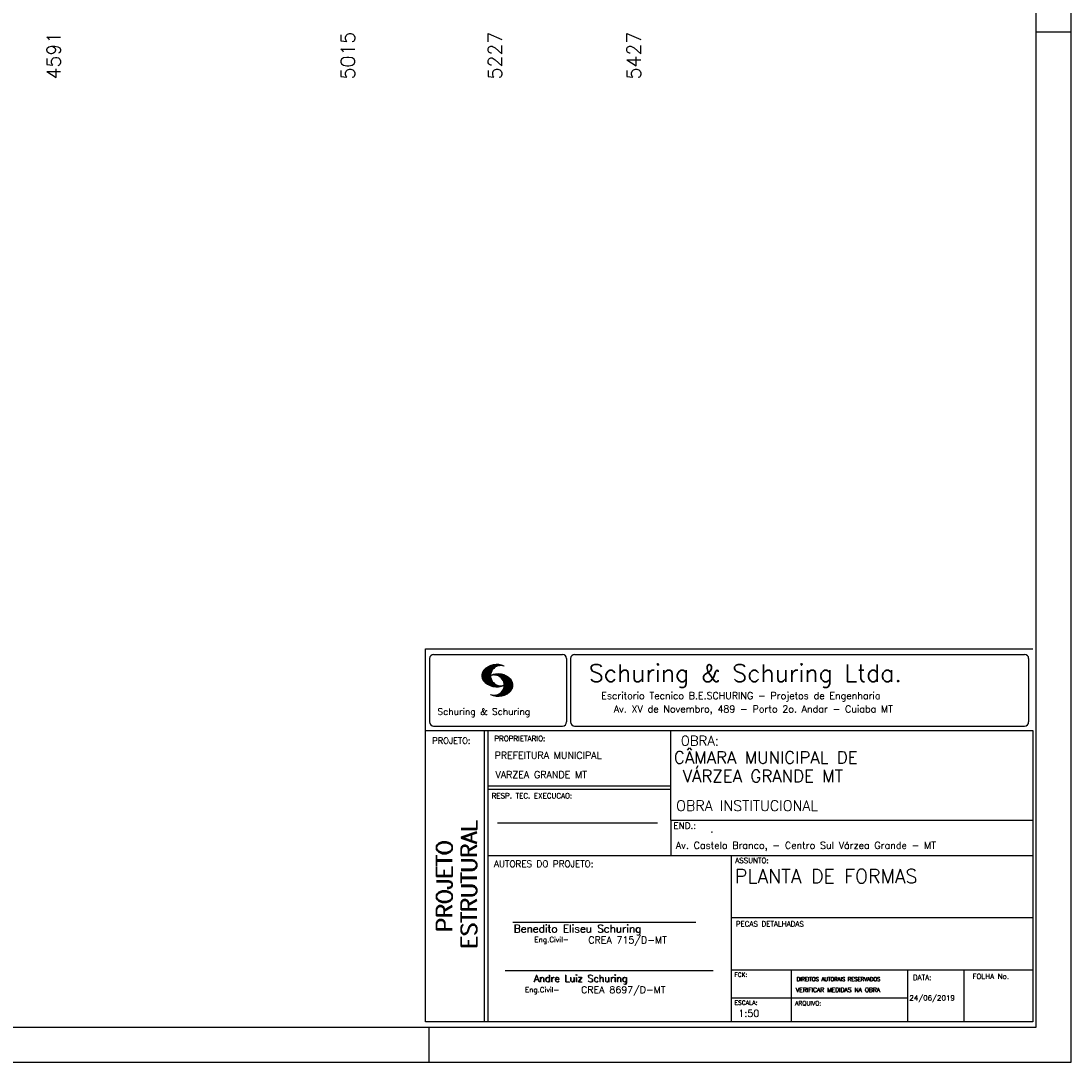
# Model space of a CAD drawing. Extents: x 0 to 119, y 0 to 84.
# Tile 4 of 7: x 89 to 119, y 0 to 30. Entities that reach past the tile are written whole.
import ezdxf

# ---------------------------------------------------------------- set-up
doc = ezdxf.new("R2010")
doc.units = 0
for name, color, linetype in [('1', 1, 'CONTINUOUS'), ('2', 2, 'CONTINUOUS'), ('6', 6, 'CONTINUOUS'), ('8', 8, 'CONTINUOUS')]:
    doc.layers.add(name, color=color, linetype=linetype)
doc.styles.get("Standard").update_dxf_attribs({"font": 'ROMANS.SHX'})

msp = doc.modelspace()

# ---------------------------------------------------------------- linework, layer by layer
at = {"layer": '1', "linetype": 'CONTINUOUS'}
for p, q in [((118.900002, 0), (118.900002, 84.099998)), ((117.900002, 29.700001), (118.900002, 29.700001)), ((100.400002, 0), (100.400002, 1)), ((0, 0), (118.900002, 0))]:
    msp.add_line(p, q, dxfattribs=at)
at = {"layer": '2', "linetype": 'CONTINUOUS'}
for p, q in [((100.295515, 11.911323), (117.795515, 11.911316)), ((100.295515, 1.156181), (100.295515, 11.911323)), ((100.411497, 11.633598), (100.411497, 9.804489)), ((100.527998, 11.750099), (104.244505, 11.750099)), ((104.361006, 11.633598), (104.361006, 9.804489)), ((104.474257, 11.633598), (104.474257, 9.804489)), ((104.590758, 11.750099), (117.563017, 11.750099)), ((117.679518, 11.633598), (117.679518, 9.804489)), ((101.917281, 11.141952), (102.22383, 11.448502)), ((101.917632, 11.128174), (102.241438, 11.451973)), ((101.917677, 11.156486), (102.20352, 11.442329)), ((101.917998, 11.114395), (102.259779, 11.456184)), ((101.919875, 11.172829), (102.183913, 11.436867)), ((101.919981, 11.102241), (102.27664, 11.458908)), ((101.922087, 11.189171), (102.160918, 11.427994)), ((101.922209, 11.09034), (102.291823, 11.459953)), ((101.924452, 11.078438), (102.307845, 11.46183)), ((101.927687, 11.067535), (102.32234, 11.462196)), ((101.927946, 11.209167), (102.134978, 11.416191)), ((101.931425, 11.057129), (102.337523, 11.463234)), ((101.934767, 11.230133), (102.106032, 11.40139)), ((101.935164, 11.046738), (102.35179, 11.463364)), ((101.93907, 11.036514), (102.36476, 11.462196)), ((101.944121, 11.02742), (102.216093, 11.2994)), ((101.948256, 11.257751), (102.069823, 11.379326)), ((101.949156, 11.01831), (102.19763, 11.266792)), ((101.954192, 11.009216), (102.187102, 11.242126)), ((101.959776, 11.000671), (102.179106, 11.220001)), ((101.966292, 10.99305), (102.175169, 11.201927)), ((102.304182, 11.387482), (102.378569, 11.461883)), ((102.333571, 11.402733), (102.391249, 11.460411)), ((102.358382, 11.413414), (102.403914, 11.458939)), ((102.377486, 11.418381), (102.416747, 11.457642)), ((102.397978, 11.424744), (102.428572, 11.45533)), ((102.414, 11.426605), (102.440413, 11.453018)), ((102.429991, 11.428467), (102.452513, 11.450989)), ((102.445982, 11.430328), (102.464064, 11.448402)), ((101.972807, 10.985428), (102.171385, 11.183998)), ((101.979323, 10.977806), (102.169676, 11.168152)), ((101.986067, 10.970413), (102.168623, 11.152962)), ((101.992445, 10.9636), (102.165816, 11.136978)), ((102.000243, 10.956314), (102.168715, 11.124779)), ((102.007338, 10.949264), (102.16963, 11.111565)), ((102.014677, 10.942474), (102.170668, 11.098457)), ((102.022337, 10.935989), (102.173125, 11.086777)), ((102.029997, 10.929504), (102.175597, 11.075104)), ((102.037642, 10.923027), (102.178053, 11.063431)), ((102.045607, 10.916855), (102.18141, 11.05265)), ((102.053847, 10.91095), (102.185164, 11.042259)), ((102.062086, 10.905044), (102.188918, 11.031876)), ((102.070311, 10.899147), (102.192717, 11.021538)), ((102.078902, 10.893608), (102.197585, 11.012283)), ((102.087737, 10.88829), (102.202467, 11.003021)), ((102.096571, 10.882988), (102.20735, 10.993759)), ((102.105391, 10.877678), (102.212431, 10.984718)), ((102.114699, 10.872841), (102.218352, 10.976486)), ((102.124144, 10.868149), (102.224257, 10.968269)), ((102.133589, 10.863457), (102.230177, 10.960045)), ((102.14305, 10.85878), (102.236311, 10.952042)), ((102.153151, 10.854744), (102.243208, 10.944801)), ((102.163252, 10.8507), (102.250121, 10.937569)), ((102.173338, 10.846664), (102.257018, 10.930336)), ((102.183714, 10.842895), (102.264098, 10.923286)), ((102.194518, 10.839554), (102.271986, 10.91703)), ((102.205305, 10.836212), (102.279875, 10.910782)), ((102.216109, 10.832878), (102.287764, 10.904541)), ((102.227003, 11.1548), (102.241667, 11.169464)), ((102.227583, 10.830208), (102.295836, 10.898468)), ((102.2442, 11.157844), (102.260832, 11.174484)), ((102.258665, 11.158173), (102.280394, 11.179916)), ((102.273116, 11.158501), (102.297408, 11.182793)), ((102.287581, 11.158829), (102.314986, 11.186226)), ((102.300093, 11.157188), (102.330748, 11.187851)), ((102.312743, 11.155716), (102.347014, 11.189987)), ((102.325499, 11.154335), (102.361708, 11.190544)), ((102.336729, 11.151421), (102.376402, 11.191101)), ((102.347945, 11.148498), (102.391112, 11.191666)), ((102.359846, 11.146255), (102.404494, 11.19091)), ((102.366805, 10.545311), (102.791243, 10.969749)), ((102.37039, 11.14267), (102.418669, 11.190948)), ((102.379836, 11.13797), (102.4317, 11.189835)), ((102.380644, 10.545013), (102.796461, 10.960846)), ((102.38983, 11.133835), (102.443968, 11.187973)), ((102.394469, 10.544708), (102.800505, 10.950752)), ((102.400114, 11.129982), (102.457106, 11.186981)), ((102.409285, 10.545387), (102.803038, 10.939148)), ((102.409819, 11.125549), (102.469267, 11.185005)), ((102.417921, 11.119514), (102.480742, 11.182327)), ((102.424315, 10.546272), (102.806334, 10.928291)), ((102.428008, 11.115463), (102.493117, 11.180572)), ((102.435896, 11.109215), (102.504347, 11.177666)), ((102.439604, 10.547432), (102.809615, 10.917442)), ((102.444624, 11.103813), (102.515211, 11.1744)), ((102.451674, 11.096718), (102.526274, 11.171318)), ((102.456053, 10.549736), (102.811079, 10.904777)), ((102.460707, 11.091621), (102.537383, 11.168297)), ((102.467619, 11.084389), (102.547743, 11.16452)), ((102.47534, 11.077965), (102.558119, 11.160736)), ((102.481429, 11.069916), (102.568816, 11.157303)), ((102.489516, 11.063873), (102.578825, 11.153183)), ((102.495421, 11.055649), (102.58824, 11.14846)), ((102.502135, 11.04821), (102.59796, 11.144035)), ((102.507262, 11.0392), (102.607741, 11.139687)), ((102.513167, 11.030983), (102.617384, 11.135193)), ((102.517867, 10.710525), (102.786604, 10.979256)), ((102.51927, 11.022949), (102.625945, 11.129623)), ((102.525008, 11.014534), (102.635512, 11.125038)), ((102.529036, 11.004425), (102.644164, 11.11956)), ((102.533904, 10.995171), (102.652556, 11.113815)), ((102.536238, 10.743019), (102.782286, 10.989075)), ((102.538832, 10.985954), (102.66107, 11.1082)), ((102.543867, 10.973778), (102.671187, 11.101105)), ((102.544218, 10.765144), (102.777327, 10.998253)), ((102.54785, 10.962936), (102.68054, 11.095634)), ((102.551711, 10.950905), (102.689299, 11.088493)), ((102.552443, 10.787491), (102.770598, 11.005653)), ((102.555373, 10.93737), (102.698576, 11.080574)), ((102.556212, 10.80542), (102.765868, 11.015076)), ((102.558165, 10.92482), (102.707259, 11.073921)), ((102.560683, 10.824028), (102.759016, 11.022346)), ((102.560744, 10.909828), (102.716429, 11.065521)), ((102.561751, 10.839218), (102.753065, 11.030533)), ((102.561827, 10.895851), (102.724715, 11.058731)), ((102.562804, 10.854416), (102.745284, 11.036903)), ((102.563414, 10.882042), (102.732191, 11.050827)), ((102.563628, 10.868027), (102.739302, 11.043709)), ((102.239134, 10.827629), (102.304747, 10.893234)), ((102.250685, 10.82505), (102.313643, 10.888)), ((102.262709, 10.822929), (102.322554, 10.882767)), ((102.275114, 10.82119), (102.33177, 10.877846)), ((102.287505, 10.819458), (102.341765, 10.873703)), ((102.300291, 10.8181), (102.351759, 10.86956)), ((102.313643, 10.817322), (102.361739, 10.865425)), ((102.32701, 10.816536), (102.37242, 10.861954)), ((102.32765, 10.548569), (102.375441, 10.596359)), ((102.340468, 10.547256), (102.39958, 10.606369)), ((102.340819, 10.816223), (102.383635, 10.859032)), ((102.353285, 10.545937), (102.432661, 10.625313)), ((102.355269, 10.816536), (102.39485, 10.856117)), ((102.369719, 10.816849), (102.406187, 10.853317)), ((102.386107, 10.817856), (102.419356, 10.851112)), ((102.40367, 10.819702), (102.433134, 10.849167)), ((102.420805, 10.822121), (102.446288, 10.847603)), ((102.437376, 10.825043), (102.461256, 10.848923)), ((102.455779, 10.828987), (102.475645, 10.848862)), ((102.472487, 10.55204), (102.812758, 10.892319)), ((102.475615, 10.834076), (102.489973, 10.848442)), ((102.489973, 10.848442), (102.492049, 10.850517)), ((102.49037, 10.555778), (102.814452, 10.87986)), ((102.493636, 10.839477), (102.506071, 10.851921)), ((102.508559, 10.559845), (102.814024, 10.865303)), ((102.512679, 10.846016), (102.520888, 10.854225)), ((102.528334, 10.565483), (102.813643, 10.850792)), ((102.528593, 10.852158), (102.535078, 10.858643)), ((102.548811, 10.571815), (102.813277, 10.836273)), ((102.571913, 10.58078), (102.809004, 10.817871)), ((102.596785, 10.591515), (102.805739, 10.800468)), ((102.62509, 10.605682), (102.797133, 10.777725)), ((102.661635, 10.62809), (102.784529, 10.750984)), ((102.740538, 10.692856), (102.753233, 10.705551)), ((102.245833, 10.565727), (102.258101, 10.57798)), ((102.256972, 10.562721), (102.271925, 10.577667)), ((102.268111, 10.559723), (102.285735, 10.577354)), ((102.279265, 10.556732), (102.301665, 10.57914)), ((102.291182, 10.554527), (102.317671, 10.581009)), ((102.303114, 10.552322), (102.335097, 10.584297)), ((102.315062, 10.55011), (102.354216, 10.589271)), ((100.527998, 9.687988), (104.244505, 9.687988)), ((104.590758, 9.687988), (117.563017, 9.687988)), ((100.295515, 9.556175), (117.795515, 9.556175)), ((101.995894, 5.956177), (101.995894, 9.556175)), ((102.0959, 5.956177), (102.0959, 9.556175)), ((107.364088, 6.97261), (107.364088, 9.556175)), ((117.795515, 9.556175), (117.795515, 1.156181)), ((107.364088, 7.956176), (102.0959, 7.956176)), ((107.364088, 7.856176), (102.0959, 7.856176)), ((107.364088, 6.97261), (117.795515, 6.972618)), ((107.364088, 6.97261), (107.364088, 5.956177)), ((102.365821, 6.895235), (106.984397, 6.895235)), ((101.995894, 1.156181), (101.995894, 5.956177)), ((102.0959, 1.156181), (102.0959, 5.956177)), ((102.0959, 5.956177), (117.795515, 5.956177)), ((109.116469, 4.956177), (109.116469, 5.956177)), ((109.116469, 1.156181), (109.116469, 4.956177)), ((102.806929, 4.036638), (108.085364, 4.036638)), ((109.116467, 4.161949), (117.795514, 4.161957)), ((102.593115, 2.636453), (108.590002, 2.636453)), ((109.116469, 2.661949), (117.795515, 2.661957)), ((110.842299, 1.156181), (110.842299, 2.661957)), ((114.191985, 1.156181), (114.191985, 2.661957)), ((115.816483, 1.156181), (115.816483, 2.661955)), ((109.116469, 1.847916), (114.191985, 1.847923)), ((117.795515, 1.156181), (100.295515, 1.156181))]:
    msp.add_line(p, q, dxfattribs=at)
for centre, radius, start, end in [((100.527998, 11.633598), 0.116502, 90, 180), ((104.244505, 11.633598), 0.116502, 0, 90), ((104.590758, 11.633598), 0.116502, 90, 180), ((117.563017, 11.633598), 0.116502, 0, 90), ((102.160658, 11.138451), 0.243989, 140.229431, 231.895096), ((102.343596, 10.971458), 0.491555, 63.393265, 138.909058), ((102.458739, 11.139511), 0.291044, 68.851509, 291.148499), ((102.343596, 11.307571), 0.491555, 218.229782, 296.60672), ((102.387846, 10.700012), 0.491555, 41.090942, 116.606735), ((102.272704, 10.868072), 0.291044, 248.851501, 111.148491), ((102.570784, 10.867004), 0.243989, 308.104889, 39.770576), ((102.387846, 11.036133), 0.491555, 243.393265, 321.770233), ((100.527998, 9.804489), 0.116502, 180, 270), ((104.244505, 9.804489), 0.116502, 270, 0), ((104.590758, 9.804489), 0.116502, 180, 270), ((117.563017, 9.804489), 0.116502, 270, 0)]:
    msp.add_arc(centre, radius, start, end, dxfattribs=at)
at = {"layer": '8', "linetype": 'CONTINUOUS'}
for p, q in [((117.900002, 1), (117.900002, 83.099998)), ((2.5, 1), (117.900002, 1))]:
    msp.add_line(p, q, dxfattribs=at)

# ---------------------------------------------------------------- texts
at = {"layer": '1', "linetype": 'CONTINUOUS'}
for s, p in [('4591', (89.77626, 28.33257)), ('5015', (98.25626, 28.33257)), ('5227', (102.49626, 28.33257)), ('5427', (106.49626, 28.33257))]:
    msp.add_text(s, height=0.4, rotation=90, dxfattribs=at).set_placement(p)
for s, height, p in [('CÂMARA MUNICIPAL DE', 0.35, (107.453564, 8.60688)), (' VÁRZEA GRANDE MT', 0.35, (107.46844, 8.071358)), ('OBRA INSTITUCIONAL', 0.3, (107.518619, 7.241925)), ('Av. Castelo Branco, - Centro Sul Várzea Grande - MT', 0.2, (107.508299, 6.146286)), ('.', 0.2, (108.504207, 6.621987))]:
    msp.add_text(s, height=height, dxfattribs=at).set_placement(p)
at = {"layer": '2', "linetype": 'CONTINUOUS'}
for s, height, p in [('Schuring & Schuring Ltda.', 0.5, (105.002348, 10.962967)), ('Escritorio Tecnico B.E.SCHURING - Projetos de Engenharia', 0.2, (105.360182, 10.464668)), ('Av. XV de Novembro, 489 - Porto 2o. Andar - Cuiaba MT', 0.2, (105.718703, 10.082069)), ('Schuring & Schuring', 0.19, (100.639845, 10.007667)), ('PROPRIETARIO:', 0.15, (102.280043, 9.253548)), ('OBRA:', 0.278755, (107.651427, 9.124824)), ('PROJETO:', 0.175, (100.488661, 9.177772)), ('PREFEITURA MUNICIPAL', 0.2, (102.286151, 8.744887)), ('VARZEA GRANDE MT', 0.2, (102.307672, 8.183544)), ('RESP. TEC. EXECUCAO:', 0.15, (102.201514, 7.600695)), ('END.:', 0.185837, (107.439276, 6.721602)), ('AUTORES DO PROJETO:', 0.185837, (102.267523, 5.620134)), ('ASSUNTO:', 0.15, (109.220971, 5.737485)), ('Benedito Eliseu Schuring', 0.22, (102.83383, 3.733468)), ('Benedito Eliseu Schuring', 0.22, (102.845305, 3.733468)), ('PECAS DETALHADAS', 0.15, (109.238379, 3.907298)), ('CREA 715/D-MT', 0.2, (104.986251, 3.418942)), ('Eng.Civil-', 0.15, (103.432718, 3.455028)), ('Andre Luiz Schuring', 0.2, (103.412248, 2.314263)), ('Andre Luiz Schuring', 0.2, (103.429805, 2.305382)), ('FCK:', 0.125, (109.196272, 2.455604)), ('DIREITOS AUTORAIS RESERVADOS', 0.11, (110.990233, 2.332306)), ('DIREITOS AUTORAIS RESERVADOS', 0.11, (110.999205, 2.332306)), ('DATA:', 0.15, (114.343553, 2.363281)), ('FOLHA No.', 0.15, (116.061023, 2.394321)), ('Eng.Civil-', 0.15, (103.158282, 2.00943)), ('CREA 8697/D-MT', 0.2, (104.778849, 1.981527)), ('VERIFICAR MEDIDAS NA OBRA', 0.125, (110.966994, 2.018043)), ('VERIFICAR MEDIDAS NA OBRA', 0.125, (110.975966, 2.018043)), ('24/06/2019', 0.15, (114.239854, 1.771956)), ('ESCALA:', 0.125, (109.202544, 1.646919)), ('ARQUIVO:', 0.125, (110.944563, 1.631782)), ('1:50', 0.2, (109.312544, 1.300293))]:
    msp.add_text(s, height=height, dxfattribs=at).set_placement(p)
for s, p in [('ESTRUTURAL', (101.76924, 3.281541)), ('ESTRUTURAL', (101.76924, 3.250688)), ('PROJETO', (101.064604, 3.762306)), ('PROJETO', (101.064604, 3.731453))]:
    msp.add_text(s, height=0.45, rotation=90, dxfattribs=at).set_placement(p)
at = {"layer": '6', "linetype": 'CONTINUOUS'}
msp.add_text('PLANTA DE FORMAS', height=0.4, dxfattribs=at).set_placement((109.210211, 5.160838))

doc.saveas('drawing.dxf')
